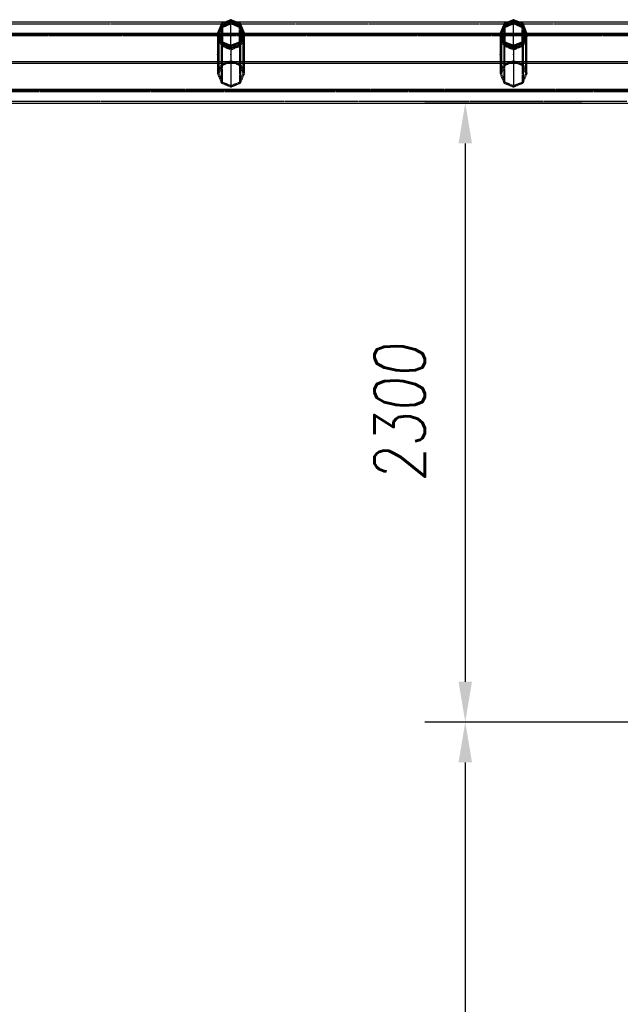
# Model space of a CAD drawing. Extents: x 551880 to 585869, y 94458 to 133000.
# Tile 18 of 42: x 578994 to 581226, y 111339 to 114996. Entities that reach past the tile are written whole.
import ezdxf

# ---------------------------------------------------------------- set-up
doc = ezdxf.new("R2010")
doc.units = 0
doc.header["$LTSCALE"] = 10
doc.header["$MEASUREMENT"] = 0
doc.linetypes.add('HIDDEN', pattern=[0.375, 0.25, -0.125])
doc.layers.get('0').update_dxf_attribs({"linetype": 'CONTINUOUS'})
doc.layers.get('Defpoints').update_dxf_attribs({"linetype": 'CONTINUOUS'})
for name, color, linetype in [('COTAS', 7, 'CONTINUOUS'), ('FORIR', 4, 'CONTINUOUS'), ('G', 3, 'CONTINUOUS'), ('S', 7, 'CONTINUOUS'), ('TR', 6, 'HIDDEN')]:
    doc.layers.add(name, color=color, linetype=linetype)
doc.styles.add('PADRAO MTL', font='txt.shx', dxfattribs={"width": 0.8, "oblique": 5})
doc.styles.get("Standard").update_dxf_attribs({"font": 'txt.shx', "width": 0.7, "oblique": 5})
doc.dimstyles.new('1-75', dxfattribs={"dimscale": 75, "dimtxt": 2.5, "dimasz": 2, "dimexe": 2, "dimexo": 2, "dimgap": 2, "dimtad": 1, "dimdec": 0, "dimdsep": 46, "dimtxsty": 'PADRAO MTL', "dimcen": 3, "dimclrd": 1, "dimclre": 1, "dimclrt": 7, "dimadec": 0, "dimazin": 0, "dimtfac": 1, "dimtdec": 0, "dimtmove": 0, "dimatfit": 3, "dimfxl": 1, "dimtfill": 1, "dimtolj": 1, "dimarcsym": 0})

# ---------------------------------------------------------------- blocks, each defined once
blk = doc.blocks.new('3D_INFOM')
blk.add_point((0, 0))
at = {"layer": 'FORIR', "flags": 1}
blk.add_attdef('MARK', (7.6, -4.3), '', height=5.26, dxfattribs=at)
blk = doc.blocks.new('3D_INFOTEXT')
blk.add_point((0, 0))
at = {"flags": 1}
for tag, p in [('MAR_PEZ', (7.2, 4.1)), ('POS_PEZ', (7.6, -4.3)), ('HANDLE', (7, -38.5)), ('LUN_PRO', (7.2, -21.9)), ('NOM_PRO', (7.6, -13.2)), ('MAT_PRO', (7.6, -30.1))]:
    blk.add_attdef(tag, p, '', height=5.26, dxfattribs=at)
blk = doc.blocks.new('*D92')
at = {"layer": 'COTAS', "color": 1, "lineweight": -2, "transparency": 16777216}
for p, q in [((581083, 114686.8), (580500.2, 114686.8)), ((580650.2, 114536.8), (580650.2, 112537.2)), ((583379.6, 112387.2), (580500.2, 112387.2))]:
    blk.add_line(p, q, dxfattribs=at)
at = {"layer": 'COTAS', "color": 1, "transparency": 16777216}
for points in [[(580625.2, 114536.8), (580675.2, 114536.8), (580650.2, 114686.8)], [(580625.2, 112537.2), (580675.2, 112537.2), (580650.2, 112387.2)]]:
    blk.add_solid(points, dxfattribs=at)
at = {"layer": 'Defpoints', "color": 0, "transparency": 16777216}
for p in [(581233, 114686.8), (580650.2, 112387.2), (583529.6, 112387.2)]:
    blk.add_point(p, dxfattribs=at)
at = {"layer": 'COTAS', "color": 7, "transparency": 16777216, "insert": (580406.4, 113537), "char_height": 187.5, "attachment_point": 5, "rotation": 90, "style": 'PADRAO MTL', "bg_fill": 3, "box_fill_scale": 1.25, "bg_fill_color": 256, "bg_fill_true_color": 13158600, "bg_fill_transparency": 0}
blk.add_mtext('\\A1;2300', dxfattribs=at)
blk = doc.blocks.new('*D93')
at = {"layer": 'COTAS', "color": 1, "lineweight": -2, "transparency": 16777216}
for p, q in [((583379.6, 112387.2), (580500.2, 112387.2)), ((580650.2, 112237.2), (580650.2, 109801.8)), ((583329.6, 109651.8), (580500.2, 109651.8))]:
    blk.add_line(p, q, dxfattribs=at)
at = {"layer": 'COTAS', "color": 1, "transparency": 16777216}
for points in [[(580625.2, 112237.2), (580675.2, 112237.2), (580650.2, 112387.2)], [(580625.2, 109801.8), (580675.2, 109801.8), (580650.2, 109651.8)]]:
    blk.add_solid(points, dxfattribs=at)
at = {"layer": 'Defpoints', "color": 0, "transparency": 16777216}
for p in [(583529.6, 112387.2), (580650.2, 109651.8), (583479.6, 109651.8)]:
    blk.add_point(p, dxfattribs=at)
at = {"layer": 'COTAS', "color": 7, "transparency": 16777216, "insert": (580406.4, 111019.5), "char_height": 187.5, "attachment_point": 5, "rotation": 90, "style": 'PADRAO MTL', "bg_fill": 3, "box_fill_scale": 1.25, "bg_fill_color": 256, "bg_fill_true_color": 13158600, "bg_fill_transparency": 0}
blk.add_mtext('\\A1;2735', dxfattribs=at)

msp = doc.modelspace()

# ---------------------------------------------------------------- linework, layer by layer
at = {"layer": 'G'}
for p, q in [((579756.2, 114986.7), (578753, 114986.7)), ((579736.9, 114944.9), (579744.6, 114963.1)), ((579744.6, 114963.1), (579747.6, 114970.2)), ((579747.6, 114978.4), (579747.6, 114970.2)), ((579747.6, 114970.2), (579763.4, 114976.5)), ((579763.4, 114976.5), (579779.6, 114982.8)), ((579779.6, 114982.8), (579779.6, 114991.7)), ((579779.6, 114982.8), (579795.8, 114976.5)), ((579795.8, 114976.5), (579811.6, 114970.2)), ((580806.2, 114986.7), (579803, 114986.7)), ((579811.6, 114970.2), (579811.6, 114978.4)), ((579811.6, 114970.2), (579814.7, 114963.1)), ((579814.7, 114963.1), (579822.4, 114944.9)), ((580786.9, 114944.9), (580794.6, 114963.1)), ((580794.6, 114963.1), (580797.6, 114970.2)), ((580797.6, 114978.4), (580797.6, 114970.2)), ((580797.6, 114970.2), (580813.4, 114976.5)), ((580813.4, 114976.5), (580829.6, 114982.8)), ((580829.6, 114982.8), (580829.6, 114991.7)), ((580829.6, 114982.8), (580845.8, 114976.5)), ((580845.8, 114976.5), (580861.6, 114970.2)), ((581856.2, 114986.7), (580853, 114986.7)), ((580861.6, 114970.2), (580861.6, 114978.4)), ((580861.6, 114970.2), (580864.7, 114963.1)), ((580864.7, 114963.1), (580872.4, 114944.9)), ((579729.6, 114944.9), (578779.6, 114944.9)), ((579729.6, 114946.4), (579729.6, 114939)), ((579729.6, 114939), (579736.5, 114922.6)), ((579735.9, 114942.7), (579736.9, 114944.9)), ((579822.4, 114944.9), (579736.9, 114944.9)), ((579822.4, 114944.9), (579823.3, 114942.7)), ((579822.7, 114922.6), (579829.6, 114939)), ((579829.6, 114939), (579829.6, 114946.4)), ((580779.6, 114944.9), (579829.6, 114944.9)), ((580779.6, 114946.4), (580779.6, 114939)), ((580779.6, 114939), (580786.5, 114922.6)), ((580785.9, 114942.7), (580786.9, 114944.9)), ((580872.4, 114944.9), (580786.9, 114944.9)), ((580872.4, 114944.9), (580873.3, 114942.7)), ((580872.7, 114922.6), (580879.6, 114939)), ((580879.6, 114939), (580879.6, 114946.4)), ((581829.6, 114944.9), (580879.6, 114944.9)), ((579736.5, 114922.6), (579744.3, 114904.2)), ((579744.3, 114904.2), (579744.3, 114911.1)), ((579744.3, 114904.2), (579761.9, 114896.9)), ((579761.9, 114896.9), (579779.6, 114889.6)), ((579779.6, 114889.6), (579797.4, 114896.9)), ((579779.6, 114896.4), (579779.6, 114889.6)), ((579797.4, 114896.9), (579815, 114904.2)), ((579815, 114904.2), (579822.7, 114922.6)), ((579815, 114911.1), (579815, 114904.2)), ((580786.5, 114922.6), (580794.3, 114904.2)), ((580794.3, 114904.2), (580794.3, 114911.1)), ((580794.3, 114904.2), (580811.9, 114896.9)), ((580811.9, 114896.9), (580829.6, 114889.6)), ((580829.6, 114889.6), (580847.4, 114896.9)), ((580829.6, 114896.4), (580829.6, 114889.6)), ((580847.4, 114896.9), (580865, 114904.2)), ((580865, 114904.2), (580872.7, 114922.6)), ((580865, 114911.1), (580865, 114904.2)), ((585379.6, 114839.8), (568680.6, 114839.8)), ((585423.6, 114732.9), (567435.6, 114732.9)), ((567329.6, 114686.8), (585529.6, 114686.8))]:
    msp.add_line(p, q, dxfattribs=at)
at = {"layer": 'S'}
for p, q in [((579744.3, 114981.8), (579729.6, 114946.4)), ((579747.6, 114978.4), (579734.4, 114946.4)), ((579779.6, 114996.4), (579744.3, 114981.8)), ((579779.6, 114991.7), (579747.6, 114978.4)), ((579815, 114981.8), (579779.6, 114996.4)), ((579811.6, 114978.4), (579779.6, 114991.7)), ((579824.9, 114946.4), (579811.6, 114978.4)), ((579829.6, 114946.4), (579815, 114981.8)), ((580794.3, 114981.8), (580779.6, 114946.4)), ((580797.6, 114978.4), (580784.4, 114946.4)), ((580829.6, 114996.4), (580794.3, 114981.8)), ((580829.6, 114991.7), (580797.6, 114978.4)), ((580865, 114981.8), (580829.6, 114996.4)), ((580861.6, 114978.4), (580829.6, 114991.7)), ((580874.9, 114946.4), (580861.6, 114978.4)), ((580879.6, 114946.4), (580865, 114981.8)), ((579744.3, 114911.1), (579729.6, 114946.4)), ((579734.4, 114946.4), (579747.6, 114914.4)), ((579811.6, 114914.4), (579824.9, 114946.4)), ((579829.6, 114946.4), (579815, 114911.1)), ((580794.3, 114911.1), (580779.6, 114946.4)), ((580784.4, 114946.4), (580797.6, 114914.4)), ((580861.6, 114914.4), (580874.9, 114946.4)), ((580879.6, 114946.4), (580865, 114911.1)), ((579779.6, 114896.4), (579744.3, 114911.1)), ((579747.6, 114914.4), (579779.6, 114901.2)), ((579779.6, 114901.2), (579811.6, 114914.4)), ((579815, 114911.1), (579779.6, 114896.4)), ((580829.6, 114896.4), (580794.3, 114911.1)), ((580797.6, 114914.4), (580829.6, 114901.2)), ((580829.6, 114901.2), (580861.6, 114914.4)), ((580865, 114911.1), (580829.6, 114896.4))]:
    msp.add_line(p, q, dxfattribs=at)
at = {"layer": 'TR'}
for p, q in [((579743.7, 114980.4), (578765.6, 114980.4)), ((579732.1, 114944.9), (579739.8, 114963.1)), ((579739.8, 114963.1), (579744.3, 114973.4)), ((579744.3, 114970.9), (579739.8, 114959.8)), ((579773.5, 114980.4), (579743.7, 114980.4)), ((579744.3, 114973.4), (579744.3, 114981.8)), ((579744.3, 114973.4), (579751.9, 114976.5)), ((579751.9, 114974.2), (579744.3, 114970.9)), ((579744.3, 114970.9), (579744.3, 114911.1)), ((579747.6, 114967.4), (579744.6, 114959.8)), ((579763.4, 114974.2), (579747.6, 114967.4)), ((579747.6, 114967.4), (579747.6, 114914.4)), ((579751.9, 114976.5), (579772.6, 114984.5)), ((579766, 114980.4), (579751.9, 114974.2)), ((579803, 114986.7), (579756.2, 114986.7)), ((579777.5, 114980.4), (579763.4, 114974.2)), ((579772.6, 114983.3), (579766, 114980.4)), ((579772.6, 114984.5), (579779.5, 114986.7)), ((579779.3, 114986.7), (579772.6, 114983.3)), ((579785.7, 114980.4), (579773.5, 114980.4)), ((579779.6, 114981.3), (579777.5, 114980.4)), ((579779.3, 114986.7), (579779.5, 114986.7)), ((579779.3, 114986.7), (579779.9, 114986.7)), ((579779.5, 114986.7), (579779.3, 114986.7)), ((579779.5, 114986.7), (579779.6, 114986.8)), ((579779.7, 114986.7), (579779.5, 114986.7)), ((579779.6, 114991.7), (579779.6, 114996.4)), ((579779.6, 114986.8), (579779.9, 114986.7)), ((579779.6, 114981.3), (579779.6, 114982.8)), ((579781.8, 114980.4), (579779.6, 114981.3)), ((579779.6, 114980.4), (579779.6, 114981.3)), ((579779.6, 114901.2), (579779.6, 114980.4)), ((579779.7, 114986.7), (579786.7, 114984.5)), ((579779.9, 114986.7), (579779.7, 114986.7)), ((579786.7, 114983.3), (579779.9, 114986.7)), ((579795.8, 114974.2), (579781.8, 114980.4)), ((579815.6, 114980.4), (579785.7, 114980.4)), ((579786.7, 114984.5), (579807.3, 114976.5)), ((579793.2, 114980.4), (579786.7, 114983.3)), ((579807.3, 114974.2), (579793.2, 114980.4)), ((579811.6, 114967.4), (579795.8, 114974.2)), ((579807.3, 114976.5), (579815, 114973.4)), ((579815, 114970.9), (579807.3, 114974.2)), ((579814.7, 114959.8), (579811.6, 114967.4)), ((579811.6, 114914.4), (579811.6, 114967.4)), ((579815, 114981.8), (579815, 114973.4)), ((579815, 114973.4), (579819.4, 114963.1)), ((579815, 114911.1), (579815, 114970.9)), ((579819.4, 114959.8), (579815, 114970.9)), ((580793.7, 114980.4), (579815.6, 114980.4)), ((579819.4, 114963.1), (579827.1, 114944.9)), ((580782.1, 114944.9), (580789.8, 114963.1)), ((580789.8, 114963.1), (580794.3, 114973.4)), ((580794.3, 114970.9), (580789.8, 114959.8)), ((580823.5, 114980.4), (580793.7, 114980.4)), ((580794.3, 114973.4), (580794.3, 114981.8)), ((580794.3, 114973.4), (580801.9, 114976.5)), ((580801.9, 114974.2), (580794.3, 114970.9)), ((580794.3, 114970.9), (580794.3, 114911.1)), ((580797.6, 114967.4), (580794.6, 114959.8)), ((580813.4, 114974.2), (580797.6, 114967.4)), ((580797.6, 114967.4), (580797.6, 114914.4)), ((580801.9, 114976.5), (580822.6, 114984.5)), ((580816, 114980.4), (580801.9, 114974.2)), ((580853, 114986.7), (580806.2, 114986.7)), ((580827.5, 114980.4), (580813.4, 114974.2)), ((580822.6, 114983.3), (580816, 114980.4)), ((580822.6, 114984.5), (580829.5, 114986.7)), ((580829.3, 114986.7), (580822.6, 114983.3)), ((580835.7, 114980.4), (580823.5, 114980.4)), ((580829.6, 114981.3), (580827.5, 114980.4)), ((580829.3, 114986.7), (580829.6, 114986.8)), ((580829.3, 114986.7), (580829.9, 114986.7)), ((580829.5, 114986.7), (580829.3, 114986.7)), ((580829.7, 114986.7), (580829.5, 114986.7)), ((580829.6, 114991.7), (580829.6, 114996.4)), ((580829.6, 114986.8), (580829.9, 114986.7)), ((580829.6, 114981.3), (580829.6, 114982.8)), ((580831.8, 114980.4), (580829.6, 114981.3)), ((580829.6, 114980.4), (580829.6, 114981.3)), ((580829.6, 114901.2), (580829.6, 114980.4)), ((580829.7, 114986.7), (580836.7, 114984.5)), ((580829.9, 114986.7), (580829.7, 114986.7)), ((580836.7, 114983.3), (580829.9, 114986.7)), ((580845.8, 114974.2), (580831.8, 114980.4)), ((580865.6, 114980.4), (580835.7, 114980.4)), ((580836.7, 114984.5), (580857.3, 114976.5)), ((580843.2, 114980.4), (580836.7, 114983.3)), ((580857.3, 114974.2), (580843.2, 114980.4)), ((580861.6, 114967.4), (580845.8, 114974.2)), ((580857.3, 114976.5), (580865, 114973.4)), ((580865, 114970.9), (580857.3, 114974.2)), ((580864.7, 114959.8), (580861.6, 114967.4)), ((580861.6, 114914.4), (580861.6, 114967.4)), ((580865, 114981.8), (580865, 114973.4)), ((580865, 114973.4), (580869.4, 114963.1)), ((580865, 114911.1), (580865, 114970.9)), ((580869.4, 114959.8), (580865, 114970.9)), ((581843.7, 114980.4), (580865.6, 114980.4)), ((580869.4, 114963.1), (580877.1, 114944.9)), ((585423.5, 114940.7), (567435.7, 114940.7)), ((585419.8, 114940.4), (567439.4, 114940.4)), ((579730.8, 114936.3), (578778.5, 114936.3)), ((579729.6, 114939), (579732.1, 114944.9)), ((579734.4, 114944.9), (579729.6, 114944.9)), ((579730.5, 114936.8), (579729.6, 114934.6)), ((579736.5, 114917.6), (579729.6, 114934.6)), ((579729.6, 114934.6), (579729.6, 114796)), ((579732.1, 114940.7), (579730.5, 114936.8)), ((579738.6, 114936.3), (579730.8, 114936.3)), ((579734.4, 114946.3), (579732.1, 114940.7)), ((579739.8, 114959.8), (579734.4, 114946.4)), ((579734.4, 114946.4), (579734.4, 114946.3)), ((579734.4, 114946.4), (579734.4, 114939)), ((579735, 114944.9), (579734.4, 114944.9)), ((579734.4, 114939), (579735.9, 114942.7)), ((579736.8, 114940.6), (579734.4, 114934.6)), ((579734.4, 114939), (579741.3, 114922.6)), ((579741.3, 114917.6), (579734.4, 114934.6)), ((579734.4, 114934.6), (579734.4, 114927.7)), ((579734.4, 114927.7), (579734.4, 114796)), ((579736.9, 114944.9), (579735, 114944.9)), ((579736.9, 114940.7), (579736.8, 114940.6)), ((579744.6, 114959.8), (579736.9, 114940.7)), ((579820.7, 114936.3), (579738.6, 114936.3)), ((579822.4, 114940.7), (579814.7, 114959.8)), ((579817.9, 114922.6), (579824.9, 114939)), ((579824.9, 114934.6), (579817.9, 114917.6)), ((579824.8, 114946.4), (579819.4, 114959.8)), ((579828.5, 114936.3), (579820.7, 114936.3)), ((579824.3, 114944.9), (579822.4, 114944.9)), ((579822.4, 114940.6), (579822.4, 114940.7)), ((579824.9, 114934.6), (579822.4, 114940.6)), ((579829.6, 114934.6), (579822.7, 114917.6)), ((579823.3, 114942.7), (579824.9, 114939)), ((579824.9, 114944.9), (579824.3, 114944.9)), ((579824.9, 114946.3), (579824.8, 114946.4)), ((579824.9, 114939), (579824.9, 114946.4)), ((579827.1, 114940.7), (579824.9, 114946.3)), ((579829.6, 114944.9), (579824.9, 114944.9)), ((579824.9, 114927.7), (579824.9, 114934.6)), ((579824.9, 114796), (579824.9, 114927.7)), ((579827.1, 114944.9), (579829.6, 114939)), ((579828.7, 114936.8), (579827.1, 114940.7)), ((580780.8, 114936.3), (579828.5, 114936.3)), ((579829.6, 114934.6), (579828.7, 114936.8)), ((579829.6, 114796), (579829.6, 114934.6)), ((580779.6, 114939), (580782.1, 114944.9)), ((580784.4, 114944.9), (580779.6, 114944.9)), ((580780.5, 114936.8), (580779.6, 114934.6)), ((580786.5, 114917.6), (580779.6, 114934.6)), ((580779.6, 114934.6), (580779.6, 114796)), ((580782.1, 114940.7), (580780.5, 114936.8)), ((580788.6, 114936.3), (580780.8, 114936.3)), ((580784.4, 114946.3), (580782.1, 114940.7)), ((580789.8, 114959.8), (580784.4, 114946.4)), ((580784.4, 114946.4), (580784.4, 114946.3)), ((580784.4, 114946.4), (580784.4, 114939)), ((580785, 114944.9), (580784.4, 114944.9)), ((580784.4, 114939), (580785.9, 114942.7)), ((580786.8, 114940.6), (580784.4, 114934.6)), ((580784.4, 114939), (580791.3, 114922.6)), ((580791.3, 114917.6), (580784.4, 114934.6)), ((580784.4, 114934.6), (580784.4, 114927.7)), ((580784.4, 114927.7), (580784.4, 114796)), ((580786.9, 114944.9), (580785, 114944.9)), ((580786.9, 114940.7), (580786.8, 114940.6)), ((580794.6, 114959.8), (580786.9, 114940.7)), ((580870.7, 114936.3), (580788.6, 114936.3)), ((580872.4, 114940.7), (580864.7, 114959.8)), ((580867.9, 114922.6), (580874.9, 114939)), ((580874.9, 114934.6), (580867.9, 114917.6)), ((580874.8, 114946.4), (580869.4, 114959.8)), ((580878.5, 114936.3), (580870.7, 114936.3)), ((580874.3, 114944.9), (580872.4, 114944.9)), ((580872.4, 114940.6), (580872.4, 114940.7)), ((580874.9, 114934.6), (580872.4, 114940.6)), ((580879.6, 114934.6), (580872.7, 114917.6)), ((580873.3, 114942.7), (580874.9, 114939)), ((580874.9, 114944.9), (580874.3, 114944.9)), ((580874.9, 114946.3), (580874.8, 114946.4)), ((580874.9, 114939), (580874.9, 114946.4)), ((580877.1, 114940.7), (580874.9, 114946.3)), ((580879.6, 114944.9), (580874.9, 114944.9)), ((580874.9, 114927.7), (580874.9, 114934.6)), ((580874.9, 114796), (580874.9, 114927.7)), ((580877.1, 114944.9), (580879.6, 114939)), ((580878.7, 114936.8), (580877.1, 114940.7)), ((581830.8, 114936.3), (580878.5, 114936.3)), ((580879.6, 114934.6), (580878.7, 114936.8)), ((580879.6, 114796), (580879.6, 114934.6)), ((579744.3, 114898.8), (579736.5, 114917.6)), ((579741.3, 114922.6), (579747.6, 114907.5)), ((579747.3, 114902.9), (579741.3, 114917.6)), ((579744.3, 114904.2), (579744.3, 114898.8)), ((579761.9, 114891.4), (579744.3, 114898.8)), ((579744.3, 114761.2), (579744.3, 114898.8)), ((579747.6, 114902.2), (579747.3, 114902.9)), ((579747.6, 114907.5), (579747.6, 114914.4)), ((579747.6, 114907.5), (579773.3, 114896.9)), ((579747.6, 114907.5), (579747.6, 114902.8)), ((579747.6, 114902.8), (579747.6, 114902.2)), ((579747.6, 114764.5), (579747.6, 114902.2)), ((579773.3, 114891.4), (579747.6, 114902.2)), ((579779.6, 114884), (579761.9, 114891.4)), ((579773.3, 114896.9), (579779.6, 114894.4)), ((579779.6, 114888.8), (579773.3, 114891.4)), ((579779.6, 114901.2), (579779.6, 114896.4)), ((579779.6, 114894.4), (579785.9, 114896.9)), ((579797.4, 114891.4), (579779.6, 114884)), ((579785.9, 114891.4), (579779.6, 114888.8)), ((579779.6, 114888.8), (579779.6, 114889.6)), ((579779.6, 114888.8), (579779.6, 114884)), ((579785.9, 114896.9), (579811.6, 114907.5)), ((579811.6, 114902.2), (579785.9, 114891.4)), ((579815, 114898.8), (579797.4, 114891.4)), ((579811.6, 114907.5), (579817.9, 114922.6)), ((579811.6, 114914.4), (579811.6, 114907.5)), ((579811.6, 114902.8), (579811.6, 114907.5)), ((579811.9, 114902.9), (579811.6, 114902.2)), ((579811.6, 114902.2), (579811.6, 114902.8)), ((579811.6, 114902.2), (579811.6, 114764.5)), ((579817.9, 114917.6), (579811.9, 114902.9)), ((579822.7, 114917.6), (579815, 114898.8)), ((579815, 114898.8), (579815, 114904.2)), ((579815, 114898.8), (579815, 114761.2)), ((580794.3, 114898.8), (580786.5, 114917.6)), ((580791.3, 114922.6), (580797.6, 114907.5)), ((580797.3, 114902.9), (580791.3, 114917.6)), ((580794.3, 114904.2), (580794.3, 114898.8)), ((580811.9, 114891.4), (580794.3, 114898.8)), ((580794.3, 114761.2), (580794.3, 114898.8)), ((580797.6, 114902.2), (580797.3, 114902.9)), ((580797.6, 114907.5), (580797.6, 114914.4)), ((580797.6, 114907.5), (580823.3, 114896.9)), ((580797.6, 114907.5), (580797.6, 114902.8)), ((580797.6, 114902.8), (580797.6, 114902.2)), ((580797.6, 114764.5), (580797.6, 114902.2)), ((580823.3, 114891.4), (580797.6, 114902.2)), ((580829.6, 114884), (580811.9, 114891.4)), ((580823.3, 114896.9), (580829.6, 114894.4)), ((580829.6, 114888.8), (580823.3, 114891.4)), ((580829.6, 114901.2), (580829.6, 114896.4)), ((580829.6, 114894.4), (580835.9, 114896.9)), ((580847.4, 114891.4), (580829.6, 114884)), ((580835.9, 114891.4), (580829.6, 114888.8)), ((580829.6, 114888.8), (580829.6, 114889.6)), ((580829.6, 114888.8), (580829.6, 114884)), ((580835.9, 114896.9), (580861.6, 114907.5)), ((580861.6, 114902.2), (580835.9, 114891.4)), ((580865, 114898.8), (580847.4, 114891.4)), ((580861.6, 114907.5), (580867.9, 114922.6)), ((580861.6, 114914.4), (580861.6, 114907.5)), ((580861.6, 114902.8), (580861.6, 114907.5)), ((580861.9, 114902.9), (580861.6, 114902.2)), ((580861.6, 114902.2), (580861.6, 114902.8)), ((580861.6, 114902.2), (580861.6, 114764.5)), ((580867.9, 114917.6), (580861.9, 114902.9)), ((580872.7, 114917.6), (580865, 114898.8)), ((580865, 114898.8), (580865, 114904.2)), ((580865, 114898.8), (580865, 114761.2)), ((579779.6, 114884), (579779.6, 114746.6)), ((580829.6, 114884), (580829.6, 114746.6)), ((585379.6, 114839.7), (567479.6, 114839.7)), ((585379.6, 114833.8), (567479.6, 114833.8)), ((583678.9, 114833.9), (568681.2, 114833.9)), ((579732.1, 114802), (579739.8, 114820.2)), ((579736.9, 114802), (579744.6, 114820.2)), ((579739.8, 114820.2), (579744.3, 114830.4)), ((579744.3, 114830.4), (579751.9, 114833.5)), ((579744.6, 114820.2), (579747.6, 114827.2)), ((579747.6, 114827.2), (579763.4, 114833.5)), ((579751.9, 114833.5), (579772.6, 114841.5)), ((579763.4, 114833.5), (579779.6, 114839.8)), ((579772.6, 114841.5), (579779.5, 114843.8)), ((579779.5, 114843.8), (579779.6, 114843.8)), ((579779.5, 114843.8), (579779.7, 114843.8)), ((579779.6, 114843.8), (579779.7, 114843.8)), ((579779.6, 114839.8), (579795.8, 114833.5)), ((579779.7, 114843.8), (579786.7, 114841.5)), ((579786.7, 114841.5), (579807.3, 114833.5)), ((579795.8, 114833.5), (579811.6, 114827.2)), ((579807.3, 114833.5), (579815, 114830.4)), ((579811.6, 114827.2), (579814.7, 114820.2)), ((579814.7, 114820.2), (579822.4, 114802)), ((579815, 114830.4), (579819.4, 114820.2)), ((579819.4, 114820.2), (579827.1, 114802)), ((580782.1, 114802), (580789.8, 114820.2)), ((580786.9, 114802), (580794.6, 114820.2)), ((580789.8, 114820.2), (580794.3, 114830.4)), ((580794.3, 114830.4), (580801.9, 114833.5)), ((580794.6, 114820.2), (580797.6, 114827.2)), ((580797.6, 114827.2), (580813.4, 114833.5)), ((580801.9, 114833.5), (580822.6, 114841.5)), ((580813.4, 114833.5), (580829.6, 114839.8)), ((580822.6, 114841.5), (580829.5, 114843.8)), ((580829.5, 114843.8), (580829.6, 114843.8)), ((580829.5, 114843.8), (580829.7, 114843.8)), ((580829.6, 114843.8), (580829.7, 114843.8)), ((580829.6, 114839.8), (580845.8, 114833.5)), ((580829.7, 114843.8), (580836.7, 114841.5)), ((580836.7, 114841.5), (580857.3, 114833.5)), ((580845.8, 114833.5), (580861.6, 114827.2)), ((580857.3, 114833.5), (580865, 114830.4)), ((580861.6, 114827.2), (580864.7, 114820.2)), ((580864.7, 114820.2), (580872.4, 114802)), ((580865, 114830.4), (580869.4, 114820.2)), ((580869.4, 114820.2), (580877.1, 114802)), ((579729.6, 114796), (579732.1, 114802)), ((579729.6, 114796), (579736.5, 114779.6)), ((579734.4, 114796), (579736.9, 114802)), ((579734.4, 114796), (579741.3, 114779.6)), ((579736.5, 114779.6), (579744.3, 114761.2)), ((579741.3, 114779.6), (579747.6, 114764.5)), ((579811.6, 114764.5), (579817.9, 114779.6)), ((579815, 114761.2), (579822.7, 114779.6)), ((579817.9, 114779.6), (579824.9, 114796)), ((579822.4, 114802), (579824.9, 114796)), ((579822.7, 114779.6), (579829.6, 114796)), ((579827.1, 114802), (579829.6, 114796)), ((580779.6, 114796), (580782.1, 114802)), ((580779.6, 114796), (580786.5, 114779.6)), ((580784.4, 114796), (580786.9, 114802)), ((580784.4, 114796), (580791.3, 114779.6)), ((580786.5, 114779.6), (580794.3, 114761.2)), ((580791.3, 114779.6), (580797.6, 114764.5)), ((580861.6, 114764.5), (580867.9, 114779.6)), ((580865, 114761.2), (580872.7, 114779.6)), ((580867.9, 114779.6), (580874.9, 114796)), ((580872.4, 114802), (580874.9, 114796)), ((580872.7, 114779.6), (580879.6, 114796)), ((580877.1, 114802), (580879.6, 114796)), ((579744.3, 114761.2), (579761.9, 114754)), ((579747.6, 114764.5), (579773.3, 114754)), ((579761.9, 114754), (579779.6, 114746.6)), ((579773.3, 114754), (579779.6, 114751.4)), ((579779.6, 114751.4), (579785.9, 114754)), ((579779.6, 114746.6), (579797.4, 114754)), ((579785.9, 114754), (579811.6, 114764.5)), ((579797.4, 114754), (579815, 114761.2)), ((580794.3, 114761.2), (580811.9, 114754)), ((580797.6, 114764.5), (580823.3, 114754)), ((580811.9, 114754), (580829.6, 114746.6)), ((580823.3, 114754), (580829.6, 114751.4)), ((580829.6, 114751.4), (580835.9, 114754)), ((580829.6, 114746.6), (580847.4, 114754)), ((580835.9, 114754), (580861.6, 114764.5)), ((580847.4, 114754), (580865, 114761.2)), ((585423.6, 114728.6), (567435.6, 114728.6)), ((585419.9, 114737.3), (567439.3, 114737.3)), ((583578.5, 114733.2), (568781.7, 114733.2)), ((571107.8, 114693.2), (581251.4, 114693.2))]:
    msp.add_line(p, q, dxfattribs=at)

# ---------------------------------------------------------------- block references
for p in [(579779.6, 114996.4), (580829.6, 114996.4), (579779.6, 114944.9), (580829.6, 114944.9), (579729.6, 114866.7), (580779.6, 114866.7), (579779.6, 114843.8), (580829.6, 114843.8)]:
    msp.add_blockref('3D_INFOTEXT', p)
at = {"layer": 'G'}
for p in [(579779.6, 114943), (580829.6, 114943), (579779.6, 114866.7), (580829.6, 114866.7)]:
    msp.add_blockref('3D_INFOM', p, dxfattribs=at)

# ---------------------------------------------------------------- next in the draw order: dimensions: what is measured, and where the dimension line sits
at = {"layer": 'COTAS'}
dim = msp.add_linear_dim(base=(580650.2, 112387.2), p1=(581233, 114686.8), p2=(583529.6, 112387.2), angle=90, dimstyle='1-75', dxfattribs=at)
dim.commit()
dim.dimension.update_dxf_attribs({"geometry": '*D92', "text_midpoint": (580406.4, 113537)})

# ---------------------------------------------------------------- next in the draw order: dimensions: what is measured, and where the dimension line sits
dim = msp.add_linear_dim(base=(580650.2, 109651.8), p1=(583529.6, 112387.2), p2=(583479.6, 109651.8), angle=90, dimstyle='1-75', dxfattribs=at)
dim.commit()
dim.dimension.update_dxf_attribs({"geometry": '*D93', "text_midpoint": (580406.4, 111019.5)})

doc.saveas('drawing.dxf')
